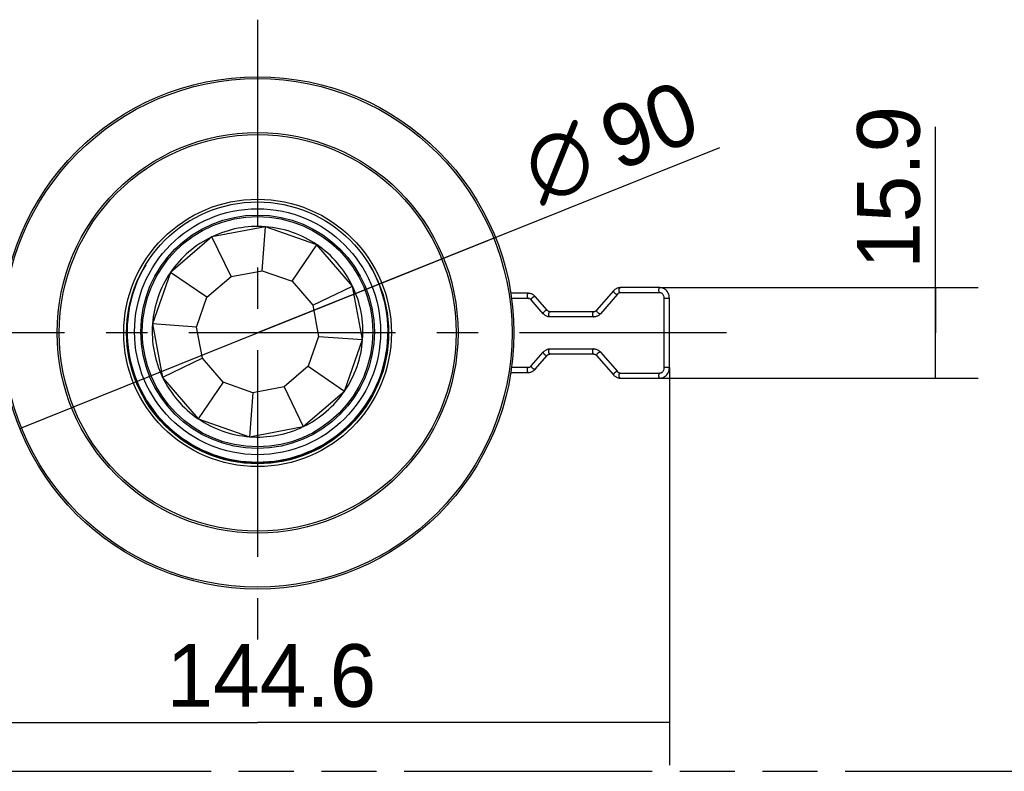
# Model space of a CAD drawing. Header units: millimetres. Extents: x 0 to 210, y 0 to 297.
# Tile 4 of 19: x 68 to 102, y 133 to 159. Entities that reach past the tile are written whole.
import ezdxf
from ezdxf.enums import TextEntityAlignment as Align

# ---------------------------------------------------------------- set-up
doc = ezdxf.new("R2010")
doc.units = ezdxf.units.MM
doc.header["$LTSCALE"] = 19.36
doc.linetypes.add('CENTER', pattern=[0.6, 0.375, -0.075, 0.075, -0.075])
doc.linetypes.add('PHANTOM', pattern=[0.8, 0.45, -0.05, 0.1, -0.05, 0.1, -0.05])
doc.layers.get('0').update_dxf_attribs({"linetype": 'CONTINUOUS'})
for name, color, linetype in [('DEFAULT_3', 7, 'PHANTOM'), ('Z_DIM_2D', 7, 'CONTINUOUS'), ('Z_START_DATUMS', 7, 'CONTINUOUS')]:
    doc.layers.add(name, color=color, linetype=linetype)
doc.styles.add('TEXTSTYLE_3', font='tridonic-metric-print-light.otf')
doc.styles.add('TEXTSTYLE_4', font='gdt', dxfattribs={"width": 0.7})
doc.dimstyles.new('DIMSTYLE_2', dxfattribs={"dimtxt": 2.2, "dimasz": 3.5, "dimexe": 1.5, "dimexo": 0, "dimgap": 0.55, "dimtad": 1, "dimlfac": 5, "dimdsep": 46, "dimtxsty": 'TEXTSTYLE_3', "dimcen": 0.09, "dimclrt": 5, "dimazin": 2, "dimtp": 0.2, "dimtm": 0.2, "dimtfac": 1, "dimtofl": 0, "dimtmove": 0, "dimatfit": 3, "dimfxl": 0, "dimtolj": 1, "dimarcsym": 0})
doc.dimstyles.new('DIMSTYLE_4', dxfattribs={"dimtxt": 2.2, "dimasz": 3.5, "dimexe": 1.5, "dimexo": 0, "dimtad": 1, "dimlfac": 5, "dimdsep": 46, "dimtxsty": 'TEXTSTYLE_3', "dimcen": 0.09, "dimclrt": 5, "dimazin": 2, "dimtp": 0.3, "dimtm": 0.3, "dimtfac": 1, "dimtmove": 0, "dimatfit": 2, "dimfxl": 0, "dimtolj": 1, "dimarcsym": 0})
doc.dimstyles.new('DIMSTYLE_5', dxfattribs={"dimtxt": 2.2, "dimasz": 3.5, "dimexe": 1.5, "dimexo": 0, "dimgap": 0.55, "dimtad": 1, "dimdec": 1, "dimlfac": 5, "dimdsep": 46, "dimtxsty": 'TEXTSTYLE_3', "dimcen": 0.09, "dimclrt": 5, "dimadec": 1, "dimazin": 2, "dimtp": 0.5, "dimtm": 0.5, "dimtfac": 1, "dimtdec": 1, "dimtofl": 0, "dimtmove": 0, "dimatfit": 3, "dimfxl": 0, "dimtolj": 1, "dimarcsym": 0})

# ---------------------------------------------------------------- blocks, each defined once
blk = doc.blocks.new('*D4')
at = {"layer": 'Z_DIM_2D', "color": 2, "linetype": 'Continuous', "transparency": 16777216}
for p, q in [((75.96, 148.084), (92.188, 154.601)), ((84.312, 151.438), (75.96, 148.084)), ((67.608, 144.73), (75.96, 148.084))]:
    blk.add_line(p, q, dxfattribs=at)
at = {"layer": 'Z_DIM_2D', "color": 5, "linetype": 'Continuous', "transparency": 16777216}
for s, style, p in [('90', 'TEXTSTYLE_3', (88.601, 153.753)), ('n', 'TEXTSTYLE_4', (85.879, 152.66))]:
    blk.add_text(s, height=2.2, rotation=21.8791, dxfattribs=dict(at, style=style)).set_placement(p)
blk = doc.blocks.new('_NONE')
blk = doc.blocks.new('*D5')
at = {"layer": 'Z_DIM_2D', "color": 2, "linetype": 'Continuous', "transparency": 16777216}
for p, q in [((99.759, 148.084), (99.759, 155.327)), ((90.087, 149.674), (101.259, 149.674)), ((99.759, 149.674), (99.759, 148.084)), ((99.759, 146.494), (99.759, 148.084)), ((90.087, 146.494), (101.259, 146.494))]:
    blk.add_line(p, q, dxfattribs=at)
at = {"layer": 'Z_DIM_2D', "color": 5, "linetype": 'Continuous', "transparency": 16777216, "style": 'TEXTSTYLE_3'}
blk.add_text('15.9', height=2.2, rotation=90, dxfattribs=at).set_placement((99.209, 150.334))
blk = doc.blocks.new('*D7')
at = {"layer": 'Z_DIM_2D', "color": 2, "linetype": 'Continuous', "transparency": 16777216}
for p, q in [((61.501, 146.864), (61.501, 132.898)), ((90.419, 146.864), (90.419, 132.898)), ((61.501, 134.398), (75.96, 134.398)), ((90.419, 134.398), (75.96, 134.398))]:
    blk.add_line(p, q, dxfattribs=at)
at = {"layer": 'Z_DIM_2D', "color": 5, "linetype": 'Continuous', "transparency": 16777216, "style": 'TEXTSTYLE_3'}
blk.add_text('144.6', height=2.2, dxfattribs=at).set_placement((76.444, 134.948), align=Align.CENTER)

msp = doc.modelspace()

# ---------------------------------------------------------------- linework, layer by layer
at = {"color": 7, "linetype": 'Continuous'}
for p, q in [((76.2382, 151.8137), (74.3561, 151.4584)), ((76.1217, 150.2681), (76.2382, 151.8137)), ((78.0457, 151.1804), (76.2382, 151.8137)), ((74.3561, 151.4584), (72.904, 150.2096)), ((75.0281, 150.0616), (74.3561, 151.4584)), ((77.1721, 149.9001), (78.0457, 151.1804)), ((79.2944, 149.7283), (78.0457, 151.1804)), ((72.904, 150.2096), (72.2707, 148.4021)), ((74.1843, 149.336), (72.904, 150.2096)), ((74.1843, 149.336), (75.0281, 150.0616)), ((75.0281, 150.0616), (76.1217, 150.2681)), ((76.1217, 150.2681), (77.1721, 149.9001)), ((77.1721, 149.9001), (77.8977, 149.0563)), ((77.8977, 149.0563), (79.2944, 149.7283)), ((79.6498, 147.8462), (79.2944, 149.7283)), ((85.4683, 149.4742), (84.8488, 149.4742)), ((85.7078, 149.3611), (85.6919, 149.3782)), ((86.1274, 148.8766), (85.7078, 149.3611)), ((88.4582, 149.5611), (87.8654, 148.8766)), ((88.5943, 149.4432), (88.0015, 148.7587)), ((90.0868, 149.6742), (88.6977, 149.6742)), ((90.0868, 149.4942), (88.6977, 149.4942)), ((73.8163, 148.2856), (74.1843, 149.336)), ((77.8977, 149.0563), (78.1042, 147.9627)), ((85.4683, 149.2942), (84.8752, 149.2942)), ((85.9913, 148.7587), (85.5717, 149.2432)), ((90.2393, 146.8642), (90.2393, 149.3042)), ((90.4193, 146.8642), (90.4193, 149.3042)), ((87.762, 148.8256), (86.2308, 148.8256)), ((88.0015, 148.7587), (87.9856, 148.7416)), ((72.2707, 148.4021), (72.626, 146.5201)), ((73.8163, 148.2856), (72.2707, 148.4021)), ((87.762, 148.6456), (86.2308, 148.6456)), ((74.0228, 147.192), (73.8163, 148.2856)), ((78.1042, 147.9627), (77.7362, 146.9123)), ((78.1042, 147.9627), (79.6498, 147.8462)), ((79.0165, 146.0387), (79.6498, 147.8462)), ((85.5717, 146.9251), (85.9913, 147.4096)), ((85.7078, 146.8072), (86.1274, 147.2918)), ((86.1274, 147.2918), (86.1346, 147.2996)), ((86.1346, 147.2996), (86.1423, 147.307)), ((86.2308, 147.5227), (87.762, 147.5227)), ((86.2308, 147.3427), (87.762, 147.3427)), ((87.8654, 147.2918), (88.4582, 146.6072)), ((87.9856, 147.4267), (88.0015, 147.4096)), ((88.0015, 147.4096), (88.5943, 146.7251)), ((74.0228, 147.192), (72.626, 146.5201)), ((74.7484, 146.3482), (74.0228, 147.192)), ((77.7362, 146.9123), (76.8923, 146.1867)), ((77.7362, 146.9123), (79.0165, 146.0387)), ((84.8488, 146.6942), (85.4683, 146.6942)), ((84.8752, 146.8742), (85.4683, 146.8742)), ((85.6919, 146.7901), (85.7078, 146.8072)), ((88.5943, 146.7251), (88.6015, 146.7172)), ((88.6977, 146.6742), (90.0868, 146.6742)), ((72.626, 146.5201), (73.8748, 145.0679)), ((74.7484, 146.3482), (73.8748, 145.0679)), ((75.7987, 145.9802), (74.7484, 146.3482)), ((88.6977, 146.4942), (90.0868, 146.4942)), ((75.7987, 145.9802), (75.6823, 144.4346)), ((76.8923, 146.1867), (75.7987, 145.9802)), ((76.8923, 146.1867), (77.5643, 144.79)), ((77.5643, 144.79), (79.0165, 146.0387)), ((73.8748, 145.0679), (75.6823, 144.4346)), ((75.6823, 144.4346), (77.5643, 144.79)), ((75.6102, 143.4986), (75.6102, 143.5375)), ((75.9186, 143.4842), (75.9186, 143.5243)), ((76.0019, 143.5243), (76.0019, 143.4842)), ((76.3102, 143.4986), (76.3102, 143.5375))]:
    msp.add_line(p, q, dxfattribs=at)
at = {"color": 9, "linetype": 'Continuous'}
for p, q in [((90.2393, 149.3042), (90.4193, 149.3042)), ((86.1144, 148.8813), (86.1058, 148.8803)), ((87.9885, 148.754), (87.9799, 148.755)), ((85.6948, 146.8025), (85.6862, 146.8035)), ((88.5813, 146.7298), (88.5727, 146.7288)), ((90.4193, 146.8642), (90.2393, 146.8642)), ((75.9532, 143.5242), (75.9532, 143.4844)), ((75.9673, 143.4844), (75.9673, 143.5242))]:
    msp.add_line(p, q, dxfattribs=at)
for points in [[(85.4683, 149.4742), (85.4605, 149.4728), (85.4529, 149.4687), (85.4458, 149.4621), (85.4393, 149.4531), (85.4338, 149.442), (85.4293, 149.4292), (85.426, 149.4149), (85.424, 149.3998), (85.4233, 149.3842), (85.424, 149.3685), (85.426, 149.3534), (85.4293, 149.3392), (85.4338, 149.3263), (85.4393, 149.3152), (85.4458, 149.3062), (85.4529, 149.2996), (85.4605, 149.2955), (85.4683, 149.2942)], [(85.5717, 149.2432), (85.5695, 149.247), (85.5686, 149.2534), (85.5698, 149.2612), (85.5732, 149.2703), (85.5786, 149.2804), (85.5858, 149.2911), (85.5947, 149.3021), (85.605, 149.3132), (85.6163, 149.3239), (85.6283, 149.334), (85.6407, 149.3431), (85.653, 149.3509), (85.665, 149.3573)], [(85.665, 149.3573), (85.6761, 149.3619), (85.6862, 149.3648), (85.6948, 149.3658)], [(85.6948, 149.3658), (85.7018, 149.3648), (85.7069, 149.3619), (85.7078, 149.3611)], [(88.4582, 149.5611), (88.456, 149.5573), (88.4551, 149.5509), (88.4563, 149.5431), (88.4597, 149.534), (88.4651, 149.5239), (88.4723, 149.5132), (88.4812, 149.5021), (88.4915, 149.4911), (88.5028, 149.4804), (88.5148, 149.4703), (88.5272, 149.4612), (88.5395, 149.4534), (88.5515, 149.447)], [(88.5515, 149.447), (88.5626, 149.4423), (88.5727, 149.4395), (88.5813, 149.4385)], [(88.5813, 149.4385), (88.5883, 149.4395), (88.5934, 149.4423), (88.5943, 149.4432)], [(88.6823, 149.4996), (88.6752, 149.5062), (88.6688, 149.5152), (88.6632, 149.5263), (88.6587, 149.5392), (88.6554, 149.5534), (88.6534, 149.5685), (88.6527, 149.5842), (88.6534, 149.5998), (88.6554, 149.6149), (88.6587, 149.6292), (88.6632, 149.642), (88.6688, 149.6531), (88.6752, 149.6621), (88.6823, 149.6687), (88.6899, 149.6728), (88.6977, 149.6742)], [(88.6977, 149.4942), (88.6899, 149.4955), (88.6823, 149.4996)], [(90.0868, 149.6742), (90.079, 149.6728), (90.0714, 149.6687), (90.0643, 149.6621), (90.0579, 149.6531), (90.0523, 149.642), (90.0478, 149.6292), (90.0445, 149.6149), (90.0425, 149.5998), (90.0418, 149.5842), (90.0425, 149.5685), (90.0445, 149.5534), (90.0478, 149.5392), (90.0523, 149.5263), (90.0579, 149.5152), (90.0643, 149.5062), (90.0714, 149.4996), (90.079, 149.4955), (90.0868, 149.4942)], [(86.0846, 148.8728), (86.0726, 148.8664), (86.0603, 148.8585), (86.0479, 148.8495), (86.0359, 148.8394), (86.0246, 148.8287), (86.0143, 148.8176), (86.0054, 148.8066), (85.9982, 148.7959), (85.9928, 148.7858), (85.9894, 148.7767), (85.9882, 148.7689), (85.9891, 148.7625), (85.9913, 148.7587)], [(86.1058, 148.8803), (86.0957, 148.8774), (86.0846, 148.8728)], [(86.1274, 148.8766), (86.1265, 148.8774), (86.1214, 148.8803), (86.1144, 148.8813)], [(86.2308, 148.6456), (86.223, 148.647), (86.2154, 148.6511), (86.2083, 148.6577), (86.2019, 148.6667), (86.1963, 148.6778), (86.1918, 148.6906), (86.1885, 148.7048), (86.1865, 148.72), (86.1858, 148.7356), (86.1865, 148.7513), (86.1885, 148.7664), (86.1918, 148.7806), (86.1963, 148.7935), (86.2019, 148.8046), (86.2083, 148.8136), (86.2154, 148.8202)], [(86.2154, 148.8202), (86.223, 148.8243), (86.2308, 148.8256)], [(87.762, 148.8256), (87.7541, 148.8243), (87.7466, 148.8202), (87.7395, 148.8136), (87.733, 148.8046), (87.7275, 148.7935), (87.723, 148.7806), (87.7197, 148.7664), (87.7176, 148.7513), (87.717, 148.7356), (87.7176, 148.72), (87.7197, 148.7048), (87.723, 148.6906), (87.7275, 148.6778), (87.733, 148.6667), (87.7395, 148.6577), (87.7466, 148.6511), (87.7541, 148.647), (87.762, 148.6456)], [(87.9587, 148.7625), (87.9467, 148.7689), (87.9344, 148.7767), (87.922, 148.7858), (87.91, 148.7959), (87.8987, 148.8066), (87.8884, 148.8176), (87.8795, 148.8287), (87.8723, 148.8394), (87.8669, 148.8495), (87.8635, 148.8585), (87.8623, 148.8664), (87.8632, 148.8728), (87.8654, 148.8766)], [(87.9799, 148.755), (87.9698, 148.7578), (87.9587, 148.7625)], [(88.0015, 148.7587), (88.0006, 148.7578), (87.9955, 148.755), (87.9885, 148.754)], [(85.9913, 147.4096), (85.9891, 147.4058), (85.9882, 147.3994), (85.9894, 147.3916), (85.9928, 147.3825), (85.9982, 147.3724), (86.0054, 147.3617), (86.0143, 147.3507), (86.0246, 147.3396), (86.0359, 147.3289), (86.0479, 147.3189), (86.0603, 147.3098), (86.0726, 147.3019), (86.0846, 147.2956)], [(86.0846, 147.2956), (86.0957, 147.2909), (86.1058, 147.288), (86.1144, 147.287)], [(86.1144, 147.287), (86.1214, 147.288), (86.1265, 147.2909), (86.1274, 147.2918)], [(86.2154, 147.3481), (86.2083, 147.3547), (86.2019, 147.3637), (86.1963, 147.3748), (86.1918, 147.3877), (86.1885, 147.4019), (86.1865, 147.4171), (86.1858, 147.4327), (86.1865, 147.4483), (86.1885, 147.4635), (86.1918, 147.4777), (86.1963, 147.4905), (86.2019, 147.5016), (86.2083, 147.5106), (86.2154, 147.5173), (86.223, 147.5213), (86.2308, 147.5227)], [(86.2308, 147.3427), (86.223, 147.3441), (86.2154, 147.3481)], [(87.762, 147.5227), (87.7541, 147.5213), (87.7466, 147.5173), (87.7395, 147.5106), (87.733, 147.5016), (87.7275, 147.4905), (87.723, 147.4777), (87.7197, 147.4635), (87.7176, 147.4483), (87.717, 147.4327), (87.7176, 147.4171), (87.7197, 147.4019), (87.723, 147.3877), (87.7275, 147.3748), (87.733, 147.3637), (87.7395, 147.3547), (87.7466, 147.3481), (87.7541, 147.3441), (87.762, 147.3427)], [(87.8654, 147.2918), (87.8632, 147.2956), (87.8623, 147.3019), (87.8635, 147.3098), (87.8669, 147.3189), (87.8723, 147.3289), (87.8795, 147.3396), (87.8884, 147.3507), (87.8987, 147.3617), (87.91, 147.3724), (87.922, 147.3825), (87.9344, 147.3916), (87.9467, 147.3994), (87.9587, 147.4058)], [(87.9587, 147.4058), (87.9698, 147.4105), (87.9799, 147.4133), (87.9885, 147.4143)], [(87.9885, 147.4143), (87.9955, 147.4133), (88.0006, 147.4105), (88.0015, 147.4096)], [(85.665, 146.8111), (85.653, 146.8174), (85.6407, 146.8253), (85.6283, 146.8343), (85.6163, 146.8444), (85.605, 146.8551), (85.5947, 146.8662), (85.5858, 146.8772), (85.5786, 146.8879), (85.5732, 146.898), (85.5698, 146.9071), (85.5686, 146.9149), (85.5695, 146.9213), (85.5717, 146.9251)], [(85.4683, 146.8742), (85.4605, 146.8728), (85.4529, 146.8687), (85.4458, 146.8621), (85.4393, 146.8531), (85.4338, 146.842), (85.4293, 146.8292), (85.426, 146.8149), (85.424, 146.7998), (85.4233, 146.7842), (85.424, 146.7685), (85.426, 146.7534), (85.4293, 146.7392), (85.4338, 146.7263), (85.4393, 146.7152), (85.4458, 146.7062), (85.4529, 146.6996), (85.4605, 146.6955), (85.4683, 146.6942)], [(85.6862, 146.8035), (85.6761, 146.8064), (85.665, 146.8111)], [(85.7078, 146.8072), (85.7069, 146.8064), (85.7018, 146.8035), (85.6948, 146.8025)], [(88.5515, 146.7213), (88.5395, 146.7149), (88.5272, 146.7071), (88.5148, 146.698), (88.5028, 146.6879), (88.4915, 146.6772), (88.4812, 146.6662), (88.4723, 146.6551), (88.4651, 146.6444), (88.4597, 146.6343), (88.4563, 146.6253), (88.4551, 146.6174), (88.456, 146.6111), (88.4582, 146.6072)], [(88.5727, 146.7288), (88.5626, 146.726), (88.5515, 146.7213)], [(88.5943, 146.7251), (88.5934, 146.726), (88.5883, 146.7288), (88.5813, 146.7298)], [(88.6977, 146.4942), (88.6899, 146.4955), (88.6823, 146.4996), (88.6752, 146.5062), (88.6688, 146.5152), (88.6632, 146.5263), (88.6587, 146.5392), (88.6554, 146.5534), (88.6534, 146.5685), (88.6527, 146.5842), (88.6534, 146.5998), (88.6554, 146.6149), (88.6587, 146.6292), (88.6632, 146.642), (88.6688, 146.6531), (88.6752, 146.6621), (88.6823, 146.6687)], [(88.6823, 146.6687), (88.6899, 146.6728), (88.6977, 146.6742)], [(90.0868, 146.6742), (90.079, 146.6728), (90.0714, 146.6687), (90.0643, 146.6621), (90.0579, 146.6531), (90.0523, 146.642), (90.0478, 146.6292), (90.0445, 146.6149), (90.0425, 146.5998), (90.0418, 146.5842), (90.0425, 146.5685), (90.0445, 146.5534), (90.0478, 146.5392), (90.0523, 146.5263), (90.0579, 146.5152), (90.0643, 146.5062), (90.0714, 146.4996), (90.079, 146.4955), (90.0868, 146.4942)]]:
    msp.add_lwpolyline(points, dxfattribs=at)
at = {"color": 7, "linetype": 'Continuous'}
for points in [[(85.5999, 149.444), (85.5788, 149.4532), (85.5573, 149.4607), (85.5353, 149.4666), (85.5131, 149.4708), (85.4907, 149.4733), (85.4683, 149.4742)], [(85.6919, 149.3782), (85.6751, 149.3941), (85.6574, 149.4087), (85.6389, 149.4219), (85.6197, 149.4337), (85.5999, 149.444)], [(88.5661, 149.644), (88.5463, 149.6337), (88.5271, 149.6219), (88.5086, 149.6087), (88.4909, 149.5941), (88.4741, 149.5782), (88.4582, 149.5611)], [(88.6977, 149.6742), (88.6752, 149.6733), (88.6528, 149.6708), (88.6306, 149.6666), (88.6087, 149.6607), (88.5871, 149.6532), (88.5661, 149.644)], [(88.6437, 149.4817), (88.6346, 149.4768), (88.6258, 149.4714), (88.6173, 149.4652), (88.6092, 149.4585), (88.6015, 149.4511), (88.5943, 149.4432)], [(88.6977, 149.4942), (88.6883, 149.4938), (88.679, 149.4927), (88.6699, 149.4909), (88.6609, 149.4885), (88.6522, 149.4854), (88.6437, 149.4817)], [(90.3263, 149.5611), (90.3017, 149.5868), (90.2749, 149.6094), (90.2464, 149.6289), (90.2163, 149.6451), (90.185, 149.6577), (90.1528, 149.6668), (90.1199, 149.6723), (90.0868, 149.6742)], [(90.1902, 149.4432), (90.1761, 149.4577), (90.1605, 149.4701), (90.1436, 149.4803), (90.1256, 149.4878), (90.1066, 149.4925), (90.0868, 149.4942)], [(90.2393, 149.3042), (90.2379, 149.3301), (90.2335, 149.3556), (90.2264, 149.3801), (90.2167, 149.4031), (90.2046, 149.4243), (90.1902, 149.4432)], [(90.4193, 149.3042), (90.4166, 149.3515), (90.4085, 149.398), (90.3951, 149.4429), (90.3767, 149.4855), (90.3537, 149.5251), (90.3263, 149.5611)], [(85.5222, 149.2817), (85.5137, 149.2854), (85.505, 149.2885), (85.4961, 149.2909), (85.4869, 149.2927), (85.4776, 149.2938), (85.4683, 149.2942)], [(85.5717, 149.2432), (85.5644, 149.2511), (85.5567, 149.2585), (85.5486, 149.2652), (85.5402, 149.2714), (85.5314, 149.2768), (85.5222, 149.2817)], [(86.0992, 148.6758), (86.0794, 148.6861), (86.0602, 148.6979), (86.0417, 148.7111), (86.024, 148.7257), (86.0072, 148.7416), (85.9913, 148.7587)], [(86.2308, 148.6456), (86.2083, 148.6465), (86.1859, 148.649), (86.1637, 148.6532), (86.1418, 148.6591), (86.1202, 148.6666), (86.0992, 148.6758)], [(86.1768, 148.8381), (86.1677, 148.8429), (86.1589, 148.8484), (86.1504, 148.8546), (86.1423, 148.8613), (86.1346, 148.8687), (86.1274, 148.8766)], [(86.2308, 148.8256), (86.2214, 148.826), (86.2121, 148.8271), (86.203, 148.8289), (86.194, 148.8313), (86.1853, 148.8344), (86.1768, 148.8381)], [(87.8159, 148.8381), (87.8074, 148.8344), (87.7987, 148.8313), (87.7897, 148.8289), (87.7806, 148.8271), (87.7713, 148.826), (87.762, 148.8256)], [(87.8936, 148.6758), (87.8725, 148.6666), (87.851, 148.6591), (87.829, 148.6532), (87.8068, 148.649), (87.7844, 148.6465), (87.762, 148.6456)], [(87.8654, 148.8766), (87.8581, 148.8687), (87.8504, 148.8613), (87.8423, 148.8546), (87.8339, 148.8484), (87.8251, 148.8429), (87.8159, 148.8381)], [(87.9856, 148.7416), (87.9688, 148.7257), (87.9511, 148.7111), (87.9326, 148.6979), (87.9134, 148.6861), (87.8936, 148.6758)], [(85.9913, 147.4096), (86.0072, 147.4267), (86.024, 147.4426), (86.0417, 147.4572), (86.0602, 147.4704), (86.0794, 147.4822), (86.0992, 147.4926)], [(86.0992, 147.4926), (86.1202, 147.5017), (86.1418, 147.5092), (86.1637, 147.5151), (86.1859, 147.5193), (86.2083, 147.5218), (86.2308, 147.5227)], [(86.1423, 147.307), (86.1504, 147.3137), (86.1589, 147.3199), (86.1677, 147.3254), (86.1768, 147.3302)], [(86.1768, 147.3302), (86.1853, 147.3339), (86.194, 147.337), (86.203, 147.3394), (86.2122, 147.3412), (86.2214, 147.3423), (86.2308, 147.3427)], [(87.762, 147.5227), (87.7844, 147.5218), (87.8068, 147.5193), (87.829, 147.5151), (87.8509, 147.5092), (87.8725, 147.5017), (87.8936, 147.4926)], [(87.762, 147.3427), (87.7713, 147.3423), (87.7806, 147.3412), (87.7897, 147.3394), (87.7987, 147.337), (87.8074, 147.3339), (87.8159, 147.3302)], [(87.8159, 147.3302), (87.8251, 147.3254), (87.8339, 147.3199), (87.8423, 147.3137), (87.8504, 147.307), (87.8581, 147.2996), (87.8654, 147.2918)], [(87.8936, 147.4926), (87.9134, 147.4822), (87.9326, 147.4704), (87.9511, 147.4572), (87.9688, 147.4426), (87.9856, 147.4267)], [(85.5222, 146.8867), (85.5314, 146.8915), (85.5402, 146.897), (85.5487, 146.9031), (85.5567, 146.9098), (85.5644, 146.9172), (85.5717, 146.9251)], [(85.4683, 146.8742), (85.4776, 146.8745), (85.4869, 146.8756), (85.4961, 146.8774), (85.505, 146.8799), (85.5137, 146.883), (85.5222, 146.8867)], [(85.4683, 146.6942), (85.4907, 146.695), (85.5131, 146.6975), (85.5353, 146.7017), (85.5572, 146.7076), (85.5788, 146.7151), (85.5999, 146.7243)], [(85.5999, 146.7243), (85.6197, 146.7346), (85.6389, 146.7464), (85.6574, 146.7596), (85.6751, 146.7742), (85.6919, 146.7901)], [(88.4582, 146.6072), (88.4741, 146.5901), (88.4909, 146.5742), (88.5086, 146.5596), (88.5271, 146.5464), (88.5463, 146.5346), (88.5661, 146.5243)], [(88.6015, 146.7172), (88.6092, 146.7098), (88.6173, 146.7031), (88.6258, 146.697), (88.6346, 146.6915), (88.6437, 146.6867)], [(88.6437, 146.6867), (88.6522, 146.683), (88.6609, 146.6799), (88.6699, 146.6774), (88.679, 146.6756), (88.6883, 146.6745), (88.6977, 146.6742)], [(90.0868, 146.6742), (90.1066, 146.6758), (90.1256, 146.6805), (90.1436, 146.6881), (90.1605, 146.6982), (90.1762, 146.7106), (90.1902, 146.7251)], [(90.0868, 146.4942), (90.1198, 146.496), (90.1527, 146.5015), (90.1849, 146.5105), (90.2162, 146.5232), (90.2463, 146.5394), (90.2749, 146.5589), (90.3017, 146.5816), (90.3263, 146.6072)], [(90.1902, 146.7251), (90.2045, 146.744), (90.2167, 146.7652), (90.2264, 146.7882), (90.2335, 146.8127), (90.2378, 146.8382), (90.2393, 146.8642)], [(90.3263, 146.6072), (90.3537, 146.6432), (90.3768, 146.6828), (90.3952, 146.7255), (90.4085, 146.7705), (90.4166, 146.8169), (90.4193, 146.8642)], [(88.5661, 146.5243), (88.5871, 146.5151), (88.6087, 146.5076), (88.6306, 146.5017), (88.6528, 146.4975), (88.6752, 146.495), (88.6977, 146.4942)]]:
    msp.add_lwpolyline(points, dxfattribs=at)
for centre, radius in [((75.9602, 148.0842), 9), ((75.9602, 148.0842), 4.6), ((75.9602, 148.1242), 4.1), ((75.9602, 148.1242), 4.046)]:
    msp.add_circle(centre, radius, dxfattribs=at)
at = {"color": 9, "linetype": 'Continuous'}
for centre, radius in [((75.9602, 148.0842), 8.9334), ((75.9602, 148.0842), 7.0384), ((75.9602, 148.0842), 6.9683), ((75.9602, 148.0842), 4.6977), ((75.9602, 148.1242), 4.32)]:
    msp.add_circle(centre, radius, dxfattribs=at)
at = {"color": 7, "linetype": 'Continuous'}
for radius, start, end in [(3.6996, 85.72184, 115.6629), (3.6996, 55.72376, 85.66099), (3.6996, 115.72184, 145.6629), (3.6996, 25.72376, 55.66099), (4.58, 149.05314, 30.94686), (3.6996, 145.72184, 175.6629), (3.6996, 355.71787, 25.66238), (3.6996, 175.71787, 205.66238), (4.6, 179.99985, 359.7454), (3.6996, 325.72184, 355.6629), (3.6996, 205.72376, 235.66099), (3.6996, 295.72184, 325.6629), (3.6996, 235.72376, 265.66099), (3.6996, 265.72184, 295.6629)]:
    msp.add_arc((75.9602, 148.1242), radius, start, end, dxfattribs=at)
at = {"layer": 'DEFAULT_3', "color": 91, "linetype": 'PHANTOM', "true_color": 0x80ff80}
msp.add_line((50.1286, 132.68), (150.1286, 132.68), dxfattribs=at)
at = {"layer": 'Z_START_DATUMS', "color": 7, "linetype": 'CENTER'}
for p, q in [((75.9602, 159.0886), (75.9602, 137.0797)), ((92.4193, 148.0842), (59.5012, 148.0842))]:
    msp.add_line(p, q, dxfattribs=at)

# ---------------------------------------------------------------- dimensions: what is measured, and where the dimension line sits
at = {"layer": 'Z_DIM_2D', "color": 2, "linetype": 'Continuous'}
dim = msp.add_diameter_dim_2p(p1=(84.312, 151.438), p2=(67.6085, 144.7303), text='%%c<>', dimstyle='DIMSTYLE_4', override={"dimpost": '<>', "dimblk1": 'NONE', "dimblk2": 'NONE', "dimsah": 1}, dxfattribs=at)
dim.commit()
dim.dimension.update_dxf_attribs({"geometry": '*D4', "text_midpoint": (88.5213, 154.9064), "dimtype": 163})
dim = msp.add_linear_dim(base=(99.7592, 146.4942), p1=(90.0868, 149.6742), p2=(90.0868, 146.4942), angle=270, dimstyle='DIMSTYLE_2', override={"dimblk1": 'NONE', "dimblk2": 'NONE', "dimsah": 1}, dxfattribs=at)
dim.commit()
dim.dimension.update_dxf_attribs({"geometry": '*D5', "text_midpoint": (99.7592, 152.8195), "dimtype": 160})
dim = msp.add_linear_dim(base=(90.4193, 134.3976), p1=(61.5012, 146.8642), p2=(90.4193, 146.8642), dimstyle='DIMSTYLE_5', override={"dimblk1": 'NONE', "dimblk2": 'NONE', "dimsah": 1}, dxfattribs=at)
dim.commit()
dim.dimension.update_dxf_attribs({"geometry": '*D7', "text_midpoint": (76.4277, 134.3976), "dimtype": 160})

doc.saveas('drawing.dxf')
